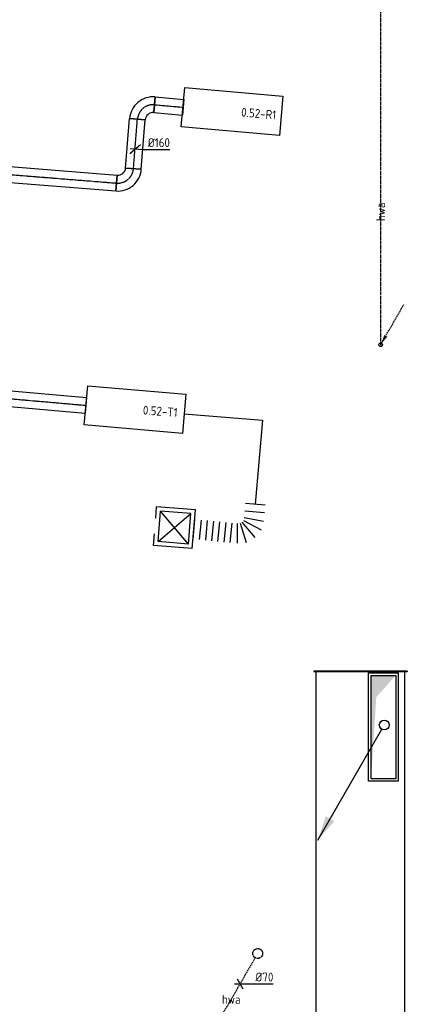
# Model space of a CAD drawing. Header units: millimetres. Extents: x -17664 to 48661, y -98 to 70975.
# Tile 52 of 62: x 20459 to 24395, y 37960 to 47957. Entities that reach past the tile are written whole.
import ezdxf
from ezdxf.enums import TextEntityAlignment as Align

# ---------------------------------------------------------------- set-up
doc = ezdxf.new("R2010")
doc.units = ezdxf.units.MM
for name, pattern in [('2322122', [47, 40, -7]), ('2322122_a', [19.5, 12.5, -7]), ('CENTER2', [28.575, 19.05, -3.175, 3.175, -3.175])]:
    doc.linetypes.add(name, pattern=pattern)
for name, color, linetype in [('WL521---', 4, '2322122'), ('WL570---_APP', 2, 'Continuous'), ('WL570---_RETOUR_D', 4, 'Continuous'), ('WL570---_RETOUR_HL', 1, 'CENTER2'), ('WL570---_TOEVOER', 3, 'Continuous'), ('WL570---_TOEVOER_D', 3, 'Continuous'), ('WL570---_TOEVOER_HL', 1, 'CENTER2'), ('WL570---_TOEVOER_RST', 3, 'Continuous'), ('WL570---_TOEVOER_RST_HL', 1, 'CENTER2'), ('WM521---', 1, 'Continuous'), ('WM570---', 1, 'Continuous'), ('WM570---_RETOUR', 1, 'Continuous')]:
    doc.layers.add(name, color=color, linetype=linetype)
doc.styles.add('STABICAD-018', font='ISOCP.SHX', dxfattribs={"height": 90})
doc.styles.add('STABICAD-025', font='ISOCP.SHX', dxfattribs={"height": 125})

# ---------------------------------------------------------------- blocks, each defined once
blk = doc.blocks.new('*U498')
at = {"color": 0, "linetype": 'Continuous'}
for p, q in [((5, 450, -3000), (14038.8, 450, -3000)), ((14043.8, 475, -3000), (14038.8, 475, -3000)), ((14038.8, -475, -3000), (14038.8, 475, -3000)), ((14043.8, -475, -3000), (14043.8, 475, -3000)), ((5, -450, -3000), (14038.8, -450, -3000)), ((14043.8, -475, -3000), (14038.8, -475, -3000))]:
    blk.add_line(p, q, dxfattribs=at)
at = {"layer": 'WM570---', "color": 2, "style": 'STABICAD-018'}
for tag in ['CODE', 'SECTIONCODE', 'POSITIONCODE']:
    blk.add_attdef(tag, (23920, 27298.6, 3000), '', height=1.8, dxfattribs=at)
blk = doc.blocks.new('*U491')
at = {"linetype": '2322122'}
blk.add_hatch(color=2, dxfattribs=at).paths.add_polyline_path([(-512.5, -887.7), (-451.2, -706.5), (-386.3, -744)], flags=0)
at = {"color": 0, "linetype": '2322122'}
blk.add_line((0, 0), (0, 0, 1), dxfattribs=at)
at = {"color": 2, "linetype": '2322122_a'}
blk.add_line((-512.5, -887.7, 1), (-25, -43.3, 1), dxfattribs=at)
at = {"color": 0, "linetype": '2322122'}
blk.add_circle((0, 0, 1), 50, dxfattribs=at)
at = {"color": 2, "linetype": '2322122'}
blk.add_circle((0, 0, 1), 50, dxfattribs=at)
at = {"layer": 'WM570---', "color": 2, "style": 'STABICAD-018'}
for tag, p in [('SECTIONCODE', (22875.9, 38626.3, 149)), ('POSITIONCODE', (22875.9, 38626.3, 149)), ('CODE', (22875.9, 38576.3, -1)), ('FLOORCODE', (22925.9, 38476.3, -1))]:
    blk.add_attdef(tag, p, '', height=1.8, dxfattribs=at)
blk = doc.blocks.new('*U631')
at = {"color": 0, "linetype": 'Continuous'}
for p, q in [((-57.7, 0), (105.5, 0)), ((-28.9, 50), (28.9, -50)), ((105.5, 0), (335.6, 0))]:
    blk.add_line(p, q, dxfattribs=at)
at = {"color": 0, "linetype": 'Continuous', "style": 'STABICAD-018'}
blk.add_text('%%c70', height=90, dxfattribs=at).set_placement((155.5, 25))
at = {"layer": 'WM570---', "color": 2, "style": 'STABICAD-018'}
blk.add_attdef('CODE', (22697.5, 38167.4, -1), '', height=1.8, dxfattribs=at)
blk = doc.blocks.new('*U488')
at = {"linetype": 'Continuous'}
blk.add_hatch(color=0, dxfattribs=at).paths.add_polyline_path([(125, 525), (-125, 525), (-125, -525), (-72.5, 304.5)], flags=0)
at = {"color": 0, "linetype": 'Continuous'}
for p, q in [((-150, 550, -3000), (150, 550, -3000)), ((-150, -550, -3000), (-150, 550, -3000)), ((-125, 525, -3000), (125, 525, -3000)), ((-125, -525, -3000), (-125, 525, -3000)), ((125, 525, -3000), (125, -525, -3000)), ((150, 550, -3000), (150, -550, -3000)), ((150, -550, -3000), (-150, -550, -3000)), ((125, -525, -3000), (-125, -525, -3000))]:
    blk.add_line(p, q, dxfattribs=at)
at = {"layer": 'WM570---', "color": 2, "style": 'STABICAD-018'}
for tag in ['CODE', 'SECTIONCODE', 'POSITIONCODE']:
    blk.add_attdef(tag, (24152.1, 40775, 3000), '', height=1.8, dxfattribs=at)
blk = doc.blocks.new('*U485')
at = {"linetype": 'Continuous'}
blk.add_hatch(color=2, dxfattribs=at).paths.add_polyline_path([(-675, -1169.1), (-593.3, -927.6), (-506.7, -977.6)], flags=0)
at = {"color": 0, "linetype": 'Continuous'}
blk.add_line((0, 0), (0, 0, 1), dxfattribs=at)
at = {"color": 2, "linetype": 'Continuous'}
blk.add_line((-675, -1169.1, 1), (-25, -43.3, 1), dxfattribs=at)
at = {"color": 0, "linetype": 'Continuous'}
blk.add_circle((0, 0, 1), 50, dxfattribs=at)
at = {"color": 2, "linetype": 'Continuous'}
blk.add_circle((0, 0, 1), 50, dxfattribs=at)
at = {"layer": 'WM570---', "color": 2, "style": 'STABICAD-018'}
for tag, p in [('SECTIONCODE', (24160.4, 40946.9, 149)), ('CODE', (24160.4, 40896.9, -1)), ('POSITIONCODE', (24160.4, 40946.9, 149)), ('FLOORCODE', (24210.4, 40796.9, -1))]:
    blk.add_attdef(tag, p, '', height=1.8, dxfattribs=at)
blk = doc.blocks.new('*U903')
at = {"color": 0, "linetype": 'Continuous'}
for p, q in [((0, 80, -3125), (3068.8, 80, -3125)), ((0, -80, -3125), (0, 80, -3125)), ((3068.8, 80, -3125), (3068.8, -80, -3125)), ((0, -80, -3125), (3068.8, -80, -3125))]:
    blk.add_line(p, q, dxfattribs=at)
at = {"layer": 'WL570---_RETOUR_HL', "linetype": 'CENTER2'}
blk.add_line((0, 0, -3125), (3068.8, 0, -3125), dxfattribs=at)
at = {"layer": 'WM570---_RETOUR', "color": 2, "style": 'STABICAD-018'}
for tag in ['CODE', 'SECTIONCODE', 'POSITIONCODE']:
    blk.add_attdef(tag, (18382.9, 46543.1, 3125), '', height=1.8, dxfattribs=at)
blk = doc.blocks.new('*U902')
at = {"color": 0, "linetype": 'Continuous'}
for p, q in [((-80, 160, -3125), (80, 160, -3125)), ((-160, -80, -3125), (-160, 80, -3125))]:
    blk.add_line(p, q, dxfattribs=at)
for radius, end in [(80, 360), (240, 0)]:
    blk.add_arc((-160, 160, -3125), radius, 270, end, dxfattribs=at)
at = {"layer": 'WL570---_RETOUR_HL', "linetype": 'CENTER2'}
blk.add_arc((-160, 160, -3125), 160, 270, 0, dxfattribs=at)
at = {"layer": 'WM570---_RETOUR', "color": 2, "style": 'STABICAD-018'}
for tag in ['CODE', 'SECTIONCODE', 'POSITIONCODE']:
    blk.add_attdef(tag, (21601.5, 46285.6, 3125), '', height=1.8, dxfattribs=at)
blk = doc.blocks.new('*U906')
at = {"color": 0, "linetype": 'Continuous'}
for p, q in [((0, 80, -3125), (503.7, 80, -3125)), ((0, -80, -3125), (0, 80, -3125)), ((503.7, 80, -3125), (503.7, -80, -3125)), ((0, -80, -3125), (503.7, -80, -3125))]:
    blk.add_line(p, q, dxfattribs=at)
at = {"layer": 'WL570---_RETOUR_HL', "linetype": 'CENTER2'}
blk.add_line((0, 0, -3125), (503.7, 0, -3125), dxfattribs=at)
at = {"layer": 'WM570---_RETOUR', "color": 2, "style": 'STABICAD-018'}
for tag in ['SECTIONCODE', 'CODE', 'POSITIONCODE']:
    blk.add_attdef(tag, (21614.2, 46445, 3125), '', height=1.8, dxfattribs=at)
blk = doc.blocks.new('*U904')
at = {"color": 0, "linetype": 'Continuous'}
for p, q in [((-160, -80, -3125), (-160, 80, -3125)), ((80, -160, -3125), (-80, -160, -3125)), ((76, -160, -3125), (0, -160, -3125)), ((76, -160, -3125), (76, -160.6, -3125))]:
    blk.add_line(p, q, dxfattribs=at)
for radius, start in [(240, 360), (80, 0)]:
    blk.add_arc((-160, -160, -3125), radius, start, 90, dxfattribs=at)
at = {"layer": 'WL570---_RETOUR_HL', "linetype": 'CENTER2'}
blk.add_arc((-160, -160, -3125), 160, 360, 90, dxfattribs=at)
at = {"layer": 'WM570---_RETOUR', "color": 2, "style": 'STABICAD-018'}
for tag in ['CODE', 'SECTIONCODE', 'POSITIONCODE']:
    blk.add_attdef(tag, (21664, 47067.2, 3125), '', height=1.8, dxfattribs=at)
blk = doc.blocks.new('*U905')
at = {"color": 0, "linetype": 'Continuous'}
for p, q in [((0, 80, -3125), (291.8, 80, -3125)), ((0, -80, -3125), (0, 80, -3125)), ((291.8, 80, -3125), (291.8, -80, -3125)), ((0, -80, -3125), (291.8, -80, -3125))]:
    blk.add_line(p, q, dxfattribs=at)
at = {"layer": 'WL570---_RETOUR_HL', "linetype": 'CENTER2'}
blk.add_line((0, 0, -3125), (291.8, 0, -3125), dxfattribs=at)
at = {"layer": 'WM570---_RETOUR', "color": 2, "style": 'STABICAD-018'}
for tag in ['CODE', 'SECTIONCODE', 'POSITIONCODE']:
    blk.add_attdef(tag, (21823.5, 47054.4, 3125), '', height=1.8, dxfattribs=at)
blk = doc.blocks.new('*U917')
at = {"color": 0, "linetype": 'Continuous'}
for p, q in [((-53.8, -45.9, -3125), (53.8, 45.9, -3125)), ((-49.8, 4, -3125), (79.7, -6.4, -3125)), ((79.7, -6.4, -3125), (354.8, -6.4, -3125))]:
    blk.add_line(p, q, dxfattribs=at)
at = {"color": 0, "linetype": 'Continuous', "style": 'STABICAD-018'}
blk.add_text('%%c160', height=90, dxfattribs=at).set_placement((129.7, 18.6, -3125))
at = {"layer": 'WM570---_RETOUR', "color": 2, "style": 'STABICAD-018'}
blk.add_attdef('CODE', (21630.2, 46645.4, 3125), '', height=1.8, dxfattribs=at)
blk = doc.blocks.new('*U939')
at = {"color": 0, "linetype": 'Continuous'}
for p, q in [((0, 80, -3125), (846.5, 80, -3125)), ((0, -80, -3125), (0, 80, -3125)), ((846.5, 80, -3125), (846.5, -80, -3125)), ((0, -80, -3125), (846.5, -80, -3125))]:
    blk.add_line(p, q, dxfattribs=at)
at = {"layer": 'WL570---_TOEVOER_HL', "linetype": 'CENTER2'}
blk.add_line((0, 0, -3125), (846.5, 0, -3125), dxfattribs=at)
at = {"layer": 'WM570---_RETOUR', "color": 2, "style": 'STABICAD-018'}
for tag in ['CODE', 'SECTIONCODE', 'POSITIONCODE']:
    blk.add_attdef(tag, (20288.6, 44115.8, 3125), '', height=1.8, dxfattribs=at)
blk = doc.blocks.new('*U1123')
at = {"linetype": '2322122'}
blk.add_hatch(color=2, dxfattribs=at).paths.add_polyline_path([(8.8, 15.2), (37.3, 99.7), (67.7, 82.2)], flags=0)
at = {"color": 2, "linetype": '2322122_a'}
blk.add_line((8.8, 15.2, 1), (236.2, 409.2, 1), dxfattribs=at)
at = {"color": 0, "linetype": '2322122'}
blk.add_line((0, 0), (0, 0, 1), dxfattribs=at)
at = {"color": 2, "linetype": '2322122'}
blk.add_circle((0, 0, 1), 17.5, dxfattribs=at)
at = {"layer": 'WM570---_RETOUR', "color": 2, "style": 'STABICAD-018'}
for tag, p in [('SECTIONCODE', (24124, 44806.5, 3150)), ('POSITIONCODE', (24124, 44806.5, 3150)), ('CODE', (24124, 44756.5, 3000)), ('FLOORCODE', (24174, 44656.5, 3000))]:
    blk.add_attdef(tag, p, '', height=1.2, dxfattribs=at)
blk = doc.blocks.new('*U1237')
at = {"color": 0, "linetype": 'Continuous'}
for p, q in [((197.5, 197.5, -2700), (-197.5, 197.5, -2700)), ((-197.5, 80, -2700), (-197.5, 197.5, -2700)), ((155, 155, -2700), (-155, 155, -2700)), ((-155, -155, -2700), (-155, 155, -2700)), ((155, -155, -2700), (-155, 155, -2700)), ((-155, -155, -2700), (155, 155, -2700)), ((155, -155, -2700), (155, 155, -2700)), ((197.5, -197.5, -2700), (197.5, 197.5, -2700)), ((-197.5, -197.5, -2700), (-197.5, -80, -2700)), ((197.5, -197.5, -2700), (-197.5, -197.5, -2700)), ((155, -155, -2700), (-155, -155, -2700))]:
    blk.add_line(p, q, dxfattribs=at)
at = {"layer": 'WL570---_TOEVOER_RST_HL', "linetype": 'CENTER2'}
blk.add_circle((0, 0, -2700), 0.0125, dxfattribs=at)
at = {"layer": 'WM570---', "color": 1, "style": 'STABICAD-018'}
blk.add_attdef('PRODUCTCODE', (9978.6, 24204, 2700), '', height=1.8, rotation=355.4, dxfattribs=at)
at = {"layer": 'WM570---', "color": 2}
for tag, p, style in [('CODE', (9946.8, 23809.3, 2700), 'STABICAD-018'), ('SECTIONCODE', (9938.8, 23709.6, 2700), 'STABICAD-025'), ('MATERIALCODE', (9938.8, 23709.6, 2700), 'STABICAD-025'), ('POSITIONCODE', (9938.8, 23709.6, 2700), 'STABICAD-025'), ('FLOWPREFIX', (9921.4, 23213.4, 2700), 'STABICAD-018'), ('FLOW', (9943.9, 23211.6, 2700), 'STABICAD-018'), ('FLOWSUFFIX', (10109.9, 23198.3, 2700), 'STABICAD-018')]:
    blk.add_attdef(tag, p, '', height=1.8, rotation=355.4, dxfattribs=dict(at, style=style))
blk = doc.blocks.new('*U1281')
at = {"color": 0, "linetype": 'Continuous'}
for p, q in [((494.2, 313.2, 50), (694.2, 315.2, 50)), ((495, 235.5, 50), (694.9, 237.5, 50)), ((0, -100, 50), (0, 100, 50)), ((62.7, 100, 50), (62.7, -100, 50)), ((125.3, 100, 50), (125.3, -100, 50)), ((188, 100, 50), (188, -100, 50)), ((250.6, 100, 50), (250.6, -100, 50)), ((313.3, 100, 50), (313.3, -100, 50)), ((375.9, 100, 50), (375.9, -100, 50)), ((428.7, 100, 50), (448.5, -100, 50)), ((459.8, 106.2, 50), (538.4, -82, 50)), ((477.8, 118.3, 50), (622.7, -25.2, 50)), ((489.7, 136.4, 50), (678.7, 59.8, 50)), ((495.6, 167.6, 50), (695.8, 149.8, 50))]:
    blk.add_line(p, q, dxfattribs=at)
at = {"layer": 'WL570---_TOEVOER_D', "color": 2, "style": 'STABICAD-018'}
for tag in ['CODE', 'SECTIONCODE', 'POSITIONCODE']:
    blk.add_attdef(tag, (22185.2, 42787.9, -50), '', height=1.8, dxfattribs=at)

msp = doc.modelspace()

# ---------------------------------------------------------------- linework, layer by layer
at = {"layer": 'WL521---', "linetype": '2322122'}
msp.add_line((24124, 52061), (24124, 44653.1), dxfattribs=at)
at = {"layer": 'WL570---_APP', "elevation": 3000}
msp.add_lwpolyline([(22135.1, 47267.6), (23131.3, 47180.5), (23096.4, 46782), (22100.2, 46869.1)], close=True, dxfattribs=at)
at = {"layer": 'WL570---_APP'}
msp.add_lwpolyline([(21149.3, 44241.3), (22145.5, 44154.1), (22110.7, 43755.6), (21114.5, 43842.8)], close=True, dxfattribs=at)
at = {"layer": 'WL570---_TOEVOER_D', "elevation": 3000}
msp.add_lwpolyline([(22128.2, 43955.6), (22926.1, 43891.6), (22851.5, 43039.1)], dxfattribs=at)

# ---------------------------------------------------------------- block references
at = {"layer": 'WL521---', "linetype": '2322122'}
for name, p in [('*U1123', (24124, 44656.5, 3000)), ('*U491', (22875.9, 38476.3, -1))]:
    msp.add_blockref(name, p, dxfattribs=at)
at = {"layer": 'WL570---_RETOUR_D', "linetype": 'Continuous'}
for name, p, rotation in [('*U904', (21667.4, 47106.6, 3125), 85.42526662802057), ('*U905', (21826.9, 47093.8, 3125), 355), ('*U906', (21614.2, 46445, 3125), 85.42526662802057), ('*U903', (18382.9, 46543.1, 3125), 355.4252666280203), ('*U902', (21601.5, 46285.6, 3125), 355.4252666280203)]:
    msp.add_blockref(name, p, dxfattribs=dict(at, rotation=rotation))
at = {"layer": 'WL570---_TOEVOER', "linetype": 'Continuous'}
msp.add_blockref('*U485', (24160.4, 40796.9, -1), dxfattribs=at)
at = {"layer": 'WL570---_TOEVOER_D', "linetype": 'Continuous'}
for name, p, rotation in [('*U939', (20288.6, 44115.8, 3125), 355.0000000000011), ('*U1281', (22229.2, 42784.1, 2950), 354.4275181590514), ('*U498', (23920, 27298.6, 3000), 90.00000000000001)]:
    msp.add_blockref(name, p, dxfattribs=dict(at, rotation=rotation))
msp.add_blockref('*U488', (24152.1, 40775, 3000), dxfattribs=at)
at = {"layer": 'WL570---_TOEVOER_RST', "linetype": 'Continuous', "rotation": 355.3999999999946}
msp.add_blockref('*U1237', (22030.7, 42800.3, -350), dxfattribs=at)
at = {"layer": 'WM521---', "linetype": 'Continuous'}
msp.add_blockref('*U631', (22697.5, 38167.4, -1), dxfattribs=at)
at = {"layer": 'WM570---_RETOUR', "linetype": 'Continuous'}
msp.add_blockref('*U917', (21630.2, 46645.4, 3125), dxfattribs=at)

# ---------------------------------------------------------------- texts
at = {"layer": 'WL521---', "color": 2, "style": 'STABICAD-018'}
msp.add_text('hwa', height=90, rotation=90, dxfattribs=at).set_placement((24124, 46007), align=Align.MIDDLE_CENTER)
msp.add_text('hwa', height=90, dxfattribs=at).set_placement((22607.1, 38010.8), align=Align.MIDDLE_CENTER)
at = {"layer": 'WM570---', "style": 'STABICAD-018'}
for s, rotation, p in [('0.52-R1', 355.04042, (22705, 46974.9)), ('0.52-T1', 355.77974, (21707.1, 43949.6))]:
    msp.add_text(s, height=90, rotation=rotation, dxfattribs=at).set_placement(p)

doc.saveas('drawing.dxf')
